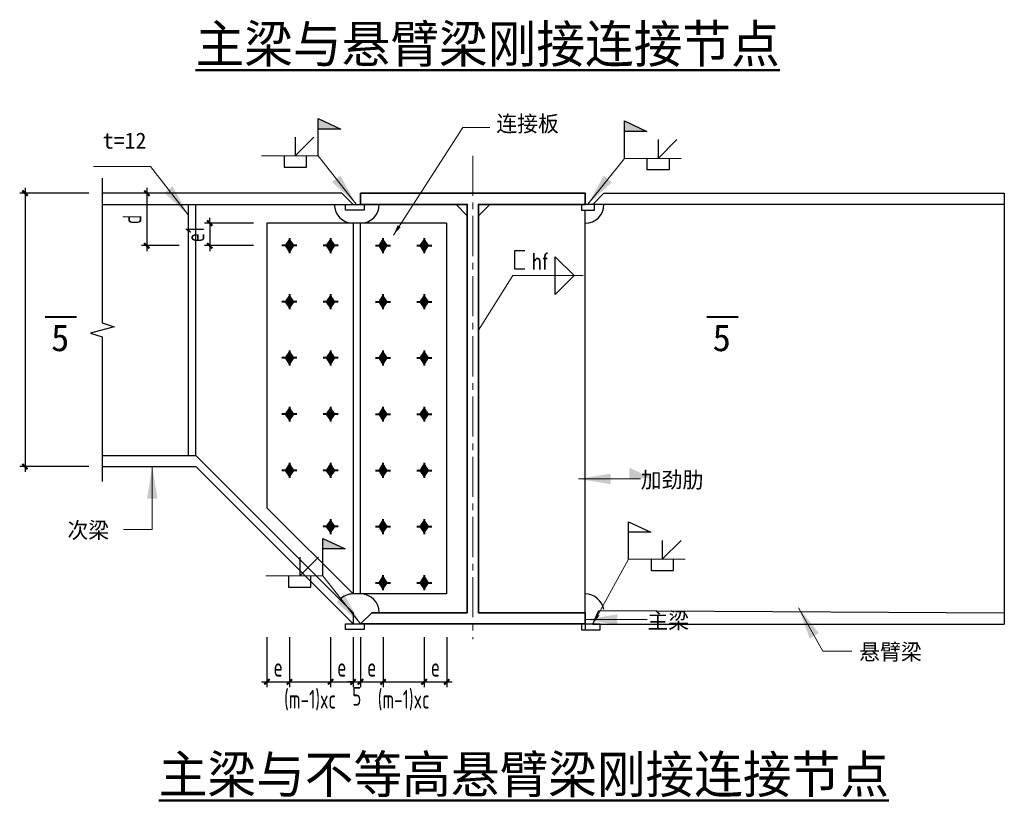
# Model space of a CAD drawing. Header units: millimetres. Extents: x 366382 to 550486, y 860348 to 940831.
# Tile 8 of 22: x 404241 to 422647, y 883069 to 897602. Entities that reach past the tile are written whole.
import ezdxf
from ezdxf.enums import TextEntityAlignment as Align

# ---------------------------------------------------------------- set-up
doc = ezdxf.new("R2010")
doc.units = ezdxf.units.MM
doc.header["$LTSCALE"] = 1000
doc.linetypes.add('CENTER2', pattern=[1.125, 0.75, -0.125, 0.125, -0.125])
for name, color, linetype, lineweight in [('HZ', 7, 'Continuous', 15), ('OAP028__', 1, 'CENTER2', 13), ('OAP0402T', 41, 'Continuous', 25), ('OAP0405T', 61, 'Continuous', 50), ('OAP2942_', 163, 'Continuous', 25), ('OAP294_E', 13, 'Continuous', 25), ('OAP294_S', 160, 'Continuous', 35), ('OAP294_T', 41, 'Continuous', 25), ('S-ANNO-DIM', 3, 'Continuous', 25), ('S-ANNO-THIN', 4, 'Continuous', 25), ('S-DETL-BOLT', 252, 'Continuous', 18)]:
    doc.layers.add(name, color=color, linetype=linetype, lineweight=lineweight)
doc.styles.add('OAP_mm_T2.5(50)', font='romans.shx', dxfattribs={"width": 0.8, "height": 125})
doc.styles.add('OAP_ROMANS', font='romans.shx', dxfattribs={"width": 0.8, "bigfont": 'hztxt.shx'})
doc.styles.add('OAP_SIMSUN', font='txt')
doc.styles.add('TSSD_Dimension', font='Tssdeng.shx', dxfattribs={"width": 0.7, "bigfont": 'hztxt.shx'})
doc.styles.add('WMF-宋体0', font='txt')
doc.dimstyles.new('OAP_mm_D2.5 Arrow', dxfattribs={"dimscale": 200, "dimtxt": 2.5, "dimasz": 3, "dimexe": 2, "dimexo": 0, "dimgap": 1.25, "dimtad": 1, "dimdec": 0, "dimzin": 12, "dimdsep": 46, "dimtxsty": 'OAP_ROMANS', "dimcen": 2, "dimclrd": 83, "dimclre": 83, "dimclrt": 256, "dimadec": 0, "dimazin": 3, "dimtfac": 1, "dimtdec": 0, "dimtix": 1, "dimtmove": 2, "dimatfit": 0, "dimfxl": 1, "dimtolj": 1, "dimtzin": 0, "dimlwd": 13, "dimlwe": 13, "dimarcsym": 0})
doc.dimstyles.new('TSSD_100_100', dxfattribs={"dimtxt": 350, "dimasz": 100, "dimexe": 100, "dimexo": 250, "dimgap": 100, "dimtad": 1, "dimdec": 0, "dimzin": 0, "dimdsep": 46, "dimtxsty": 'TSSD_Dimension', "dimblk": 'ARCHTICK', "dimblk1": 'ARCHTICK', "dimblk2": 'ARCHTICK', "dimcen": 0, "dimdle": 100, "dimclrt": 7, "dimadec": 0, "dimazin": 0, "dimtfac": 1, "dimtdec": 0, "dimtix": 1, "dimtmove": 2, "dimatfit": 3, "dimfxl": 1, "dimtolj": 1, "dimtzin": 0, "dimarcsym": 0})

# ---------------------------------------------------------------- blocks, each defined once
blk = doc.blocks.new('OAP-高强螺栓-01')
at = {"lineweight": 40}
for p, q in [((-20, 0), (20, 0)), ((0, 20), (0, -20))]:
    blk.add_line(p, q, dxfattribs=at)
blk = doc.blocks.new('_ArchTick')
at = {"color": 0, "linetype": 'ByBlock', "const_width": 0.4}
blk.add_lwpolyline([(-0.5, -0.5), (0.5, 0.5)], dxfattribs=at)
blk = doc.blocks.new('*D291')
at = {"layer": 'Defpoints', "color": 0, "transparency": 16777216}
for p in [(408863, 893799), (407793, 893379), (408863, 893379)]:
    blk.add_point(p, dxfattribs=at)
at = {"layer": 'S-ANNO-DIM', "color": 0, "lineweight": -2, "transparency": 16777216}
for p, q in [((407793, 893799), (407793, 893899)), ((408613, 893799), (407693, 893799)), ((407793, 893799), (407793, 893379)), ((408613, 893379), (407693, 893379)), ((407793, 893379), (407793, 893279))]:
    blk.add_line(p, q, dxfattribs=at)
at = {"layer": 'S-ANNO-DIM', "color": 0, "lineweight": -2, "transparency": 16777216, "xscale": 100, "yscale": 100, "zscale": 100}
for p, rotation in [((407793, 893799), 270), ((407793, 893379), 90)]:
    blk.add_blockref('_ArchTick', p, dxfattribs=dict(at, rotation=rotation))
at = {"layer": 'S-ANNO-DIM', "color": 7, "lineweight": -3, "transparency": 16777216, "insert": (407518, 893589), "char_height": 350, "attachment_point": 5, "rotation": 90, "style": 'TSSD_Dimension'}
blk.add_mtext('\\A1;e1', dxfattribs=at)
blk = doc.blocks.new('*D290')
at = {"layer": 'Defpoints', "color": 0, "transparency": 16777216}
for p in [(407286, 894359), (406617, 893379), (407472, 893379)]:
    blk.add_point(p, dxfattribs=at)
at = {"layer": 'S-ANNO-DIM', "color": 0, "lineweight": -2, "transparency": 16777216}
for p, q in [((407036, 894359), (406517, 894359)), ((406617, 894459), (406617, 893279)), ((407222, 893379), (406517, 893379))]:
    blk.add_line(p, q, dxfattribs=at)
at = {"layer": 'S-ANNO-DIM', "color": 0, "lineweight": -2, "transparency": 16777216, "xscale": 100, "yscale": 100, "zscale": 100}
for p, rotation in [((406617, 894359), 90), ((406617, 893379), 270)]:
    blk.add_blockref('_ArchTick', p, dxfattribs=dict(at, rotation=rotation))
at = {"layer": 'S-ANNO-DIM', "color": 7, "lineweight": -3, "transparency": 16777216, "insert": (406342, 893869), "char_height": 350, "attachment_point": 5, "rotation": 90, "style": 'TSSD_Dimension'}
blk.add_mtext('\\A1;d', dxfattribs=at)
blk = doc.blocks.new('*D289')
at = {"layer": 'Defpoints', "color": 0, "transparency": 16777216}
for p in [(408863, 886309), (409283, 886309), (409283, 885226)]:
    blk.add_point(p, dxfattribs=at)
at = {"layer": 'S-ANNO-DIM', "color": 0, "lineweight": -2, "transparency": 16777216}
for p, q in [((408863, 886059), (408863, 885126)), ((409283, 886059), (409283, 885126)), ((408763, 885226), (409383, 885226))]:
    blk.add_line(p, q, dxfattribs=at)
at = {"layer": 'S-ANNO-DIM', "color": 0, "lineweight": -2, "transparency": 16777216, "xscale": 100, "yscale": 100, "zscale": 100, "rotation": 180}
blk.add_blockref('_ArchTick', (408863, 885226), dxfattribs=at)
at = {"layer": 'S-ANNO-DIM', "color": 0, "lineweight": -2, "transparency": 16777216, "xscale": 100, "yscale": 100, "zscale": 100}
blk.add_blockref('_ArchTick', (409283, 885226), dxfattribs=at)
at = {"layer": 'S-ANNO-DIM', "color": 7, "lineweight": -3, "transparency": 16777216, "insert": (409073, 885501), "char_height": 350, "attachment_point": 5, "style": 'TSSD_Dimension'}
blk.add_mtext('\\A1;e', dxfattribs=at)
blk = doc.blocks.new('*D288')
at = {"layer": 'Defpoints', "color": 0, "transparency": 16777216}
for p in [(409283, 886309), (410053, 886309), (410053, 885226)]:
    blk.add_point(p, dxfattribs=at)
at = {"layer": 'S-ANNO-DIM', "color": 0, "lineweight": -2, "transparency": 16777216}
for p, q in [((409283, 886059), (409283, 885126)), ((410053, 886059), (410053, 885126)), ((409183, 885226), (410153, 885226))]:
    blk.add_line(p, q, dxfattribs=at)
at = {"layer": 'S-ANNO-DIM', "color": 0, "lineweight": -2, "transparency": 16777216, "xscale": 100, "yscale": 100, "zscale": 100, "rotation": 180}
blk.add_blockref('_ArchTick', (409283, 885226), dxfattribs=at)
at = {"layer": 'S-ANNO-DIM', "color": 0, "lineweight": -2, "transparency": 16777216, "xscale": 100, "yscale": 100, "zscale": 100}
blk.add_blockref('_ArchTick', (410053, 885226), dxfattribs=at)
at = {"layer": 'S-ANNO-DIM', "color": 7, "lineweight": -3, "transparency": 16777216, "insert": (409668, 884884), "char_height": 350, "attachment_point": 5, "style": 'TSSD_Dimension'}
blk.add_mtext('\\A1;(m-1)xc', dxfattribs=at)
blk = doc.blocks.new('*D287')
at = {"layer": 'Defpoints', "color": 0, "transparency": 16777216}
for p in [(410053, 886309), (410473, 886309), (410473, 885226)]:
    blk.add_point(p, dxfattribs=at)
at = {"layer": 'S-ANNO-DIM', "color": 0, "lineweight": -2, "transparency": 16777216}
for p, q in [((410053, 886059), (410053, 885126)), ((410473, 886059), (410473, 885126)), ((409953, 885226), (410573, 885226))]:
    blk.add_line(p, q, dxfattribs=at)
at = {"layer": 'S-ANNO-DIM', "color": 0, "lineweight": -2, "transparency": 16777216, "xscale": 100, "yscale": 100, "zscale": 100, "rotation": 180}
blk.add_blockref('_ArchTick', (410053, 885226), dxfattribs=at)
at = {"layer": 'S-ANNO-DIM', "color": 0, "lineweight": -2, "transparency": 16777216, "xscale": 100, "yscale": 100, "zscale": 100}
blk.add_blockref('_ArchTick', (410473, 885226), dxfattribs=at)
at = {"layer": 'S-ANNO-DIM', "color": 7, "lineweight": -3, "transparency": 16777216, "insert": (410263, 885501), "char_height": 350, "attachment_point": 5, "style": 'TSSD_Dimension'}
blk.add_mtext('\\A1;e', dxfattribs=at)
blk = doc.blocks.new('*D286')
at = {"layer": 'Defpoints', "color": 0, "transparency": 16777216}
for p in [(410473, 886309), (410613, 886309), (410613, 885226)]:
    blk.add_point(p, dxfattribs=at)
at = {"layer": 'S-ANNO-DIM', "color": 0, "lineweight": -2, "transparency": 16777216}
for p, q in [((410473, 886059), (410473, 885126)), ((410613, 886059), (410613, 885126)), ((410473, 885226), (410373, 885226)), ((410473, 885226), (410613, 885226)), ((410613, 885226), (410713, 885226))]:
    blk.add_line(p, q, dxfattribs=at)
at = {"layer": 'S-ANNO-DIM', "color": 0, "lineweight": -2, "transparency": 16777216, "xscale": 100, "yscale": 100, "zscale": 100}
blk.add_blockref('_ArchTick', (410473, 885226), dxfattribs=at)
at = {"layer": 'S-ANNO-DIM', "color": 0, "lineweight": -2, "transparency": 16777216, "xscale": 100, "yscale": 100, "zscale": 100, "rotation": 180}
blk.add_blockref('_ArchTick', (410613, 885226), dxfattribs=at)
at = {"layer": 'S-ANNO-DIM', "color": 7, "lineweight": -3, "transparency": 16777216, "insert": (410543, 884956), "char_height": 350, "attachment_point": 5, "style": 'TSSD_Dimension'}
blk.add_mtext('\\A1;5', dxfattribs=at)
blk = doc.blocks.new('*D285')
at = {"layer": 'Defpoints', "color": 0, "transparency": 16777216}
for p in [(411803, 886309), (412223, 886309), (412223, 885226)]:
    blk.add_point(p, dxfattribs=at)
at = {"layer": 'S-ANNO-DIM', "color": 0, "lineweight": -2, "transparency": 16777216}
for p, q in [((411803, 886059), (411803, 885126)), ((412223, 886059), (412223, 885126)), ((411703, 885226), (412323, 885226))]:
    blk.add_line(p, q, dxfattribs=at)
at = {"layer": 'S-ANNO-DIM', "color": 0, "lineweight": -2, "transparency": 16777216, "xscale": 100, "yscale": 100, "zscale": 100, "rotation": 180}
blk.add_blockref('_ArchTick', (411803, 885226), dxfattribs=at)
at = {"layer": 'S-ANNO-DIM', "color": 0, "lineweight": -2, "transparency": 16777216, "xscale": 100, "yscale": 100, "zscale": 100}
blk.add_blockref('_ArchTick', (412223, 885226), dxfattribs=at)
at = {"layer": 'S-ANNO-DIM', "color": 7, "lineweight": -3, "transparency": 16777216, "insert": (412013, 885501), "char_height": 350, "attachment_point": 5, "style": 'TSSD_Dimension'}
blk.add_mtext('\\A1;e', dxfattribs=at)
blk = doc.blocks.new('*D284')
at = {"layer": 'Defpoints', "color": 0, "transparency": 16777216}
for p in [(411033, 886309), (411803, 886309), (411803, 885226)]:
    blk.add_point(p, dxfattribs=at)
at = {"layer": 'S-ANNO-DIM', "color": 0, "lineweight": -2, "transparency": 16777216}
for p, q in [((411033, 886059), (411033, 885126)), ((411803, 886059), (411803, 885126)), ((410933, 885226), (411903, 885226))]:
    blk.add_line(p, q, dxfattribs=at)
at = {"layer": 'S-ANNO-DIM', "color": 0, "lineweight": -2, "transparency": 16777216, "xscale": 100, "yscale": 100, "zscale": 100, "rotation": 180}
blk.add_blockref('_ArchTick', (411033, 885226), dxfattribs=at)
at = {"layer": 'S-ANNO-DIM', "color": 0, "lineweight": -2, "transparency": 16777216, "xscale": 100, "yscale": 100, "zscale": 100}
blk.add_blockref('_ArchTick', (411803, 885226), dxfattribs=at)
at = {"layer": 'S-ANNO-DIM', "color": 7, "lineweight": -3, "transparency": 16777216, "insert": (411418, 884884), "char_height": 350, "attachment_point": 5, "style": 'TSSD_Dimension'}
blk.add_mtext('\\A1;(m-1)xc', dxfattribs=at)
blk = doc.blocks.new('*D283')
at = {"layer": 'Defpoints', "color": 0, "transparency": 16777216}
for p in [(410613, 886309), (411033, 886309), (411033, 885226)]:
    blk.add_point(p, dxfattribs=at)
at = {"layer": 'S-ANNO-DIM', "color": 0, "lineweight": -2, "transparency": 16777216}
for p, q in [((410613, 886059), (410613, 885126)), ((411033, 886059), (411033, 885126)), ((410513, 885226), (411133, 885226))]:
    blk.add_line(p, q, dxfattribs=at)
at = {"layer": 'S-ANNO-DIM', "color": 0, "lineweight": -2, "transparency": 16777216, "xscale": 100, "yscale": 100, "zscale": 100, "rotation": 180}
blk.add_blockref('_ArchTick', (410613, 885226), dxfattribs=at)
at = {"layer": 'S-ANNO-DIM', "color": 0, "lineweight": -2, "transparency": 16777216, "xscale": 100, "yscale": 100, "zscale": 100}
blk.add_blockref('_ArchTick', (411033, 885226), dxfattribs=at)
at = {"layer": 'S-ANNO-DIM', "color": 7, "lineweight": -3, "transparency": 16777216, "insert": (410823, 885501), "char_height": 350, "attachment_point": 5, "style": 'TSSD_Dimension'}
blk.add_mtext('\\A1;e', dxfattribs=at)

msp = doc.modelspace()

# ---------------------------------------------------------------- hatches: boundary and pattern name
at = {"layer": 'OAP294_T'}
for points in [[(409822.8, 895756.7), (409822.8, 895558.6), (410242.8, 895558.6)], [(415544.5, 895711.1), (415544.5, 895513), (415964.5, 895513)], [(415638.5, 889230.2), (415638.5, 889032), (416058.5, 889032)], [(409906.8, 887908.5), (409906.8, 887710.4), (410326.8, 887710.4)]]:
    msp.add_hatch(color=83, dxfattribs=at).paths.add_polyline_path(points)
at = {"layer": 'S-DETL-BOLT'}
for points in [[(409282.6, 893498.9), (409202.5, 893379.4), (409282.6, 893379.4)], [(409282.6, 893498.9), (409282.6, 893379.4), (409362.7, 893379.4)], [(410052.6, 893498.9), (409972.5, 893379.4), (410052.6, 893379.4)], [(410052.6, 893498.9), (410052.6, 893379.4), (410132.7, 893379.4)], [(411032.6, 893498.9), (411032.6, 893379.4), (410952.5, 893379.4)], [(411032.6, 893498.9), (411112.7, 893379.4), (411032.6, 893379.4)], [(411802.6, 893498.9), (411802.6, 893379.4), (411722.5, 893379.4)], [(411802.6, 893498.9), (411882.7, 893379.4), (411802.6, 893379.4)], [(409282.6, 893379.4), (409202.5, 893379.4), (409282.6, 893259.8)], [(409362.7, 893379.4), (409282.6, 893379.4), (409282.6, 893259.8)], [(410052.6, 893379.4), (409972.5, 893379.4), (410052.6, 893259.8)], [(410132.7, 893379.4), (410052.6, 893379.4), (410052.6, 893259.8)], [(410952.5, 893379.4), (411032.6, 893379.4), (411032.6, 893259.8)], [(411032.6, 893379.4), (411112.7, 893379.4), (411032.6, 893259.8)], [(411722.5, 893379.4), (411802.6, 893379.4), (411802.6, 893259.8)], [(411802.6, 893379.4), (411882.7, 893379.4), (411802.6, 893259.8)], [(409282.6, 892448.9), (409202.5, 892329.4), (409282.6, 892329.4)], [(409282.6, 892329.4), (409202.5, 892329.4), (409282.6, 892209.8)], [(409282.6, 892448.9), (409282.6, 892329.4), (409362.7, 892329.4)], [(409362.7, 892329.4), (409282.6, 892329.4), (409282.6, 892209.8)], [(410052.6, 892448.9), (409972.5, 892329.4), (410052.6, 892329.4)], [(410052.6, 892329.4), (409972.5, 892329.4), (410052.6, 892209.8)], [(410052.6, 892448.9), (410052.6, 892329.4), (410132.7, 892329.4)], [(410132.7, 892329.4), (410052.6, 892329.4), (410052.6, 892209.8)], [(411032.6, 892448.9), (411032.6, 892329.4), (410952.5, 892329.4)], [(410952.5, 892329.4), (411032.6, 892329.4), (411032.6, 892209.8)], [(411032.6, 892448.9), (411112.7, 892329.4), (411032.6, 892329.4)], [(411032.6, 892329.4), (411112.7, 892329.4), (411032.6, 892209.8)], [(411802.6, 892448.9), (411802.6, 892329.4), (411722.5, 892329.4)], [(411722.5, 892329.4), (411802.6, 892329.4), (411802.6, 892209.8)], [(411802.6, 892448.9), (411882.7, 892329.4), (411802.6, 892329.4)], [(411802.6, 892329.4), (411882.7, 892329.4), (411802.6, 892209.8)], [(409282.6, 891398.9), (409202.5, 891279.4), (409282.6, 891279.4)], [(409282.6, 891279.4), (409202.5, 891279.4), (409282.6, 891159.8)], [(409282.6, 891398.9), (409282.6, 891279.4), (409362.7, 891279.4)], [(409362.7, 891279.4), (409282.6, 891279.4), (409282.6, 891159.8)], [(410052.6, 891398.9), (409972.5, 891279.4), (410052.6, 891279.4)], [(410052.6, 891279.4), (409972.5, 891279.4), (410052.6, 891159.8)], [(410052.6, 891398.9), (410052.6, 891279.4), (410132.7, 891279.4)], [(410132.7, 891279.4), (410052.6, 891279.4), (410052.6, 891159.8)], [(411032.6, 891398.9), (411032.6, 891279.4), (410952.5, 891279.4)], [(410952.5, 891279.4), (411032.6, 891279.4), (411032.6, 891159.8)], [(411032.6, 891398.9), (411112.7, 891279.4), (411032.6, 891279.4)], [(411032.6, 891279.4), (411112.7, 891279.4), (411032.6, 891159.8)], [(411802.6, 891398.9), (411802.6, 891279.4), (411722.5, 891279.4)], [(411722.5, 891279.4), (411802.6, 891279.4), (411802.6, 891159.8)], [(411802.6, 891398.9), (411882.7, 891279.4), (411802.6, 891279.4)], [(411802.6, 891279.4), (411882.7, 891279.4), (411802.6, 891159.8)], [(409282.6, 890348.9), (409202.5, 890229.4), (409282.6, 890229.4)], [(409282.6, 890348.9), (409282.6, 890229.4), (409362.7, 890229.4)], [(410052.6, 890348.9), (409972.5, 890229.4), (410052.6, 890229.4)], [(410052.6, 890348.9), (410052.6, 890229.4), (410132.7, 890229.4)], [(411032.6, 890348.9), (411032.6, 890229.4), (410952.5, 890229.4)], [(411032.6, 890348.9), (411112.7, 890229.4), (411032.6, 890229.4)], [(411802.6, 890348.9), (411802.6, 890229.4), (411722.5, 890229.4)], [(411802.6, 890348.9), (411882.7, 890229.4), (411802.6, 890229.4)], [(409282.6, 890229.4), (409202.5, 890229.4), (409282.6, 890109.8)], [(409362.7, 890229.4), (409282.6, 890229.4), (409282.6, 890109.8)], [(410052.6, 890229.4), (409972.5, 890229.4), (410052.6, 890109.8)], [(410132.7, 890229.4), (410052.6, 890229.4), (410052.6, 890109.8)], [(410952.5, 890229.4), (411032.6, 890229.4), (411032.6, 890109.8)], [(411032.6, 890229.4), (411112.7, 890229.4), (411032.6, 890109.8)], [(411722.5, 890229.4), (411802.6, 890229.4), (411802.6, 890109.8)], [(411802.6, 890229.4), (411882.7, 890229.4), (411802.6, 890109.8)], [(409282.6, 889298.9), (409202.5, 889179.4), (409282.6, 889179.4)], [(409282.6, 889298.9), (409282.6, 889179.4), (409362.7, 889179.4)], [(410052.6, 889298.9), (409972.5, 889179.4), (410052.6, 889179.4)], [(410052.6, 889298.9), (410052.6, 889179.4), (410132.7, 889179.4)], [(411032.6, 889298.9), (411032.6, 889179.4), (410952.5, 889179.4)], [(411032.6, 889298.9), (411112.7, 889179.4), (411032.6, 889179.4)], [(411802.6, 889298.9), (411802.6, 889179.4), (411722.5, 889179.4)], [(411802.6, 889298.9), (411882.7, 889179.4), (411802.6, 889179.4)], [(409282.6, 889179.4), (409202.5, 889179.4), (409282.6, 889059.8)], [(409362.7, 889179.4), (409282.6, 889179.4), (409282.6, 889059.8)], [(410052.6, 889179.4), (409972.5, 889179.4), (410052.6, 889059.8)], [(410132.7, 889179.4), (410052.6, 889179.4), (410052.6, 889059.8)], [(410952.5, 889179.4), (411032.6, 889179.4), (411032.6, 889059.8)], [(411032.6, 889179.4), (411112.7, 889179.4), (411032.6, 889059.8)], [(411722.5, 889179.4), (411802.6, 889179.4), (411802.6, 889059.8)], [(411802.6, 889179.4), (411882.7, 889179.4), (411802.6, 889059.8)], [(410052.6, 888248.9), (409972.5, 888129.4), (410052.6, 888129.4)], [(410052.6, 888129.4), (409972.5, 888129.4), (410052.6, 888009.8)], [(410052.6, 888248.9), (410052.6, 888129.4), (410132.7, 888129.4)], [(410132.7, 888129.4), (410052.6, 888129.4), (410052.6, 888009.8)], [(411032.6, 888248.9), (411032.6, 888129.4), (410952.5, 888129.4)], [(410952.5, 888129.4), (411032.6, 888129.4), (411032.6, 888009.8)], [(411032.6, 888248.9), (411112.7, 888129.4), (411032.6, 888129.4)], [(411032.6, 888129.4), (411112.7, 888129.4), (411032.6, 888009.8)], [(411802.6, 888248.9), (411802.6, 888129.4), (411722.5, 888129.4)], [(411722.5, 888129.4), (411802.6, 888129.4), (411802.6, 888009.8)], [(411802.6, 888248.9), (411882.7, 888129.4), (411802.6, 888129.4)], [(411802.6, 888129.4), (411882.7, 888129.4), (411802.6, 888009.8)], [(411032.6, 887198.9), (411032.6, 887079.4), (410952.5, 887079.4)], [(411032.6, 887198.9), (411112.7, 887079.4), (411032.6, 887079.4)], [(411802.6, 887198.9), (411802.6, 887079.4), (411722.5, 887079.4)], [(411802.6, 887198.9), (411882.7, 887079.4), (411802.6, 887079.4)], [(410952.5, 887079.4), (411032.6, 887079.4), (411032.6, 886959.8)], [(411032.6, 887079.4), (411112.7, 887079.4), (411032.6, 886959.8)], [(411722.5, 887079.4), (411802.6, 887079.4), (411802.6, 886959.8)], [(411802.6, 887079.4), (411882.7, 887079.4), (411802.6, 886959.8)]]:
    msp.add_hatch(color=256, dxfattribs=at).paths.add_polyline_path(points)

# ---------------------------------------------------------------- linework, layer by layer
at = {"layer": 'HZ', "color": 6, "const_width": 34.6}
for points in [[(405307.1, 892046.4), (404716.3, 892046.4)], [(417673.1, 892046.4), (417082.3, 892046.4)]]:
    msp.add_lwpolyline(points, dxfattribs=at)
at = {"layer": 'OAP028__'}
msp.add_line((412712.6, 895059.4), (412712.6, 886025.3), dxfattribs=at)
at = {"layer": 'OAP294_E'}
for p, q in [((410262.6, 894359.4), (405785.4, 894359.4)), ((410472.6, 894149.4), (410262.6, 894359.4)), ((414952.6, 894149.4), (415162.6, 894359.4)), ((415162.6, 894359.4), (422647.1, 894359.4)), ((422647.1, 894359.4), (422647.1, 886306.4)), ((405785.4, 894149.4), (410472.6, 894149.4)), ((407392.6, 894149.4), (407392.6, 889459.4)), ((407532.6, 889459.4), (407532.6, 894149.4)), ((412607.6, 893939.4), (412397.6, 894149.4)), ((412817.6, 893939.4), (413027.6, 894149.4)), ((414812.6, 886519.4), (414812.6, 894044.4)), ((422647.1, 894149.4), (414952.6, 894149.4)), ((412222.6, 893799.4), (408862.6, 893799.4)), ((408862.6, 893799.4), (408862.6, 888479.4)), ((410472.6, 893799.4), (410472.6, 886869.4)), ((410612.6, 886869.4), (410612.6, 893799.4)), ((412222.6, 893799.4), (412222.6, 886869.4)), ((405785.4, 889459.4), (407532.6, 889459.4)), ((410472.6, 886519.4), (407532.6, 889459.4)), ((405785.4, 889249.4), (407532.6, 889249.4)), ((410472.6, 886309.4), (407532.6, 889249.4)), ((410612.6, 886869.4), (410612.6, 889144.4)), ((410472.6, 886869.4), (408862.6, 888479.4)), ((412222.6, 886869.4), (410472.6, 886869.4)), ((410472.6, 886519.4), (410472.6, 886309.4)), ((410612.6, 886309.4), (410822.6, 886519.4)), ((414812.6, 886516.4), (412817.6, 886516.4)), ((414812.6, 886519.4), (414812.6, 886201.4)), ((414812.6, 886306.4), (414812.6, 886519.4)), ((414952.6, 886306.4), (415068.3, 886562.2)), ((415068.3, 886562.2), (422647.1, 886519.4)), ((414812.6, 886306.4), (412817.6, 886306.4)), ((414952.6, 886306.4), (422647.1, 886306.4))]:
    msp.add_line(p, q, dxfattribs=at)
for points in [[(410682.6, 894149.4), (410682.6, 894044.4), (410332.6, 894044.4), (410332.6, 894149.4)], [(414742.6, 894149.4), (414742.6, 894044.4), (414987.6, 894044.4), (414987.6, 894149.4)], [(410682.6, 886309.4), (410682.6, 886204.4), (410332.6, 886204.4), (410332.6, 886309.4)], [(414742.6, 886306.4), (414742.6, 886201.4), (415092.6, 886201.4), (415092.6, 886306.4)]]:
    msp.add_lwpolyline(points, close=True, dxfattribs=at)
for centre, start, end in [((410472.6, 894149.4), 180, 270), ((410612.6, 894149.4), 270, 0), ((414812.6, 894149.4), 270, 0), ((410472.6, 886519.4), 90, 135), ((410612.6, 886519.4), 0, 90), ((414812.6, 886519.4), 9.50142, 90)]:
    msp.add_arc(centre, 350, start, end, dxfattribs=at)
at = {"layer": 'OAP294_S'}
msp.add_lwpolyline([(410612.6, 886309.4), (414812.6, 886309.4), (414812.6, 886519.4), (412817.6, 886519.4), (412817.6, 894149.4), (414812.6, 894149.4), (414812.6, 894359.4), (410612.6, 894359.4), (410612.6, 894149.4), (412607.6, 894149.4), (412607.6, 886519.4), (410822.6, 886519.4)], dxfattribs=at)
at = {"layer": 'OAP294_T', "color": 83}
for p, q in [((409392.2, 895406.7), (409392.2, 895056.7)), ((409392.2, 895056.7), (409742.2, 895406.7)), ((416177.3, 895361.1), (416177.3, 895011.1)), ((416177.3, 895011.1), (416527.3, 895361.1)), ((416253.6, 887869.3), (416253.6, 887519.3)), ((416253.6, 887519.3), (416603.6, 887869.3)), ((409476.1, 887558.5), (409476.1, 887208.5)), ((409476.1, 887208.5), (409826.1, 887558.5))]:
    msp.add_line(p, q, dxfattribs=at)
for points in [[(409822.8, 895056.7), (409822.8, 895756.7), (410242.8, 895558.6), (409822.8, 895558.6)], [(415544.5, 895011.1), (415544.5, 895711.1), (415964.5, 895513), (415544.5, 895513)], [(409182.2, 895056.7), (409182.2, 894846.7), (409602.2, 894846.7), (409602.2, 895056.7)], [(415967.3, 895011.1), (415967.3, 894801.1), (416387.3, 894801.1), (416387.3, 895011.1)], [(415620.8, 887519.3), (415620.8, 888219.3), (416040.8, 888021.2), (415620.8, 888021.2)], [(409906.8, 887208.5), (409906.8, 887908.5), (410326.8, 887710.4), (409906.8, 887710.4)], [(416043.6, 887519.3), (416043.6, 887309.3), (416463.6, 887309.3), (416463.6, 887519.3)], [(409266.1, 887208.5), (409266.1, 886998.5), (409686.1, 886998.5), (409686.1, 887208.5)]]:
    msp.add_lwpolyline(points, dxfattribs=at)
at = {"layer": 'OAP294_T', "color": 83, "lineweight": 30}
msp.add_lwpolyline([(413681.1, 892938.5), (413499.1, 892938.5), (413499.1, 893288.5), (413681.1, 893288.5)], dxfattribs=at)
at = {"layer": 'OAP294_T', "color": 83}
msp.add_lwpolyline([(414604.1, 892819), (414254.1, 892469), (414254.1, 893169)], close=True, dxfattribs=at)
at = {"layer": 'S-ANNO-DIM', "lineweight": -3}
for p, q in [((405535.4, 894359.4), (404241, 894359.4)), ((404341, 894459.4), (404341, 889149.4)), ((405535.4, 889249.4), (404241, 889249.4))]:
    msp.add_line(p, q, dxfattribs=at)
at = {"layer": 'S-ANNO-THIN', "lineweight": -3}
msp.add_lwpolyline([(405785.4, 894639.4), (405785.4, 891934.4), (406005.4, 891864.4), (405565.4, 891744.4), (405785.4, 891674.4), (405785.4, 888969.4)], dxfattribs=at)
at = {"layer": 'S-DETL-BOLT'}
for p, q in [((409282.6, 893498.9), (409202.5, 893379.4)), ((409282.6, 893498.9), (409362.7, 893379.4)), ((410052.6, 893498.9), (409972.5, 893379.4)), ((410052.6, 893498.9), (410132.7, 893379.4)), ((411032.6, 893498.9), (410952.5, 893379.4)), ((411032.6, 893498.9), (411112.7, 893379.4)), ((411802.6, 893498.9), (411722.5, 893379.4)), ((411802.6, 893498.9), (411882.7, 893379.4)), ((409282.6, 893259.8), (409202.5, 893379.4)), ((409282.6, 893259.8), (409362.7, 893379.4)), ((410052.6, 893259.8), (409972.5, 893379.4)), ((410052.6, 893259.8), (410132.7, 893379.4)), ((411032.6, 893259.8), (410952.5, 893379.4)), ((411032.6, 893259.8), (411112.7, 893379.4)), ((411802.6, 893259.8), (411722.5, 893379.4)), ((411802.6, 893259.8), (411882.7, 893379.4)), ((409282.6, 892448.9), (409202.5, 892329.4)), ((409282.6, 892209.8), (409202.5, 892329.4)), ((409282.6, 892448.9), (409362.7, 892329.4)), ((409282.6, 892209.8), (409362.7, 892329.4)), ((410052.6, 892448.9), (409972.5, 892329.4)), ((410052.6, 892209.8), (409972.5, 892329.4)), ((410052.6, 892448.9), (410132.7, 892329.4)), ((410052.6, 892209.8), (410132.7, 892329.4)), ((411032.6, 892448.9), (410952.5, 892329.4)), ((411032.6, 892209.8), (410952.5, 892329.4)), ((411032.6, 892448.9), (411112.7, 892329.4)), ((411032.6, 892209.8), (411112.7, 892329.4)), ((411802.6, 892448.9), (411722.5, 892329.4)), ((411802.6, 892209.8), (411722.5, 892329.4)), ((411802.6, 892448.9), (411882.7, 892329.4)), ((411802.6, 892209.8), (411882.7, 892329.4)), ((409282.6, 891398.9), (409202.5, 891279.4)), ((409282.6, 891159.8), (409202.5, 891279.4)), ((409282.6, 891398.9), (409362.7, 891279.4)), ((409282.6, 891159.8), (409362.7, 891279.4)), ((410052.6, 891398.9), (409972.5, 891279.4)), ((410052.6, 891159.8), (409972.5, 891279.4)), ((410052.6, 891398.9), (410132.7, 891279.4)), ((410052.6, 891159.8), (410132.7, 891279.4)), ((411032.6, 891398.9), (410952.5, 891279.4)), ((411032.6, 891159.8), (410952.5, 891279.4)), ((411032.6, 891398.9), (411112.7, 891279.4)), ((411032.6, 891159.8), (411112.7, 891279.4)), ((411802.6, 891398.9), (411722.5, 891279.4)), ((411802.6, 891159.8), (411722.5, 891279.4)), ((411802.6, 891398.9), (411882.7, 891279.4)), ((411802.6, 891159.8), (411882.7, 891279.4)), ((409282.6, 890348.9), (409202.5, 890229.4)), ((409282.6, 890348.9), (409362.7, 890229.4)), ((410052.6, 890348.9), (409972.5, 890229.4)), ((410052.6, 890348.9), (410132.7, 890229.4)), ((411032.6, 890348.9), (410952.5, 890229.4)), ((411032.6, 890348.9), (411112.7, 890229.4)), ((411802.6, 890348.9), (411722.5, 890229.4)), ((411802.6, 890348.9), (411882.7, 890229.4)), ((409282.6, 890109.8), (409202.5, 890229.4)), ((409282.6, 890109.8), (409362.7, 890229.4)), ((410052.6, 890109.8), (409972.5, 890229.4)), ((410052.6, 890109.8), (410132.7, 890229.4)), ((411032.6, 890109.8), (410952.5, 890229.4)), ((411032.6, 890109.8), (411112.7, 890229.4)), ((411802.6, 890109.8), (411722.5, 890229.4)), ((411802.6, 890109.8), (411882.7, 890229.4)), ((409282.6, 889298.9), (409202.5, 889179.4)), ((409282.6, 889298.9), (409362.7, 889179.4)), ((410052.6, 889298.9), (409972.5, 889179.4)), ((410052.6, 889298.9), (410132.7, 889179.4)), ((411032.6, 889298.9), (410952.5, 889179.4)), ((411032.6, 889298.9), (411112.7, 889179.4)), ((411802.6, 889298.9), (411722.5, 889179.4)), ((411802.6, 889298.9), (411882.7, 889179.4)), ((409282.6, 889059.8), (409202.5, 889179.4)), ((409282.6, 889059.8), (409362.7, 889179.4)), ((410052.6, 889059.8), (409972.5, 889179.4)), ((410052.6, 889059.8), (410132.7, 889179.4)), ((411032.6, 889059.8), (410952.5, 889179.4)), ((411032.6, 889059.8), (411112.7, 889179.4)), ((411802.6, 889059.8), (411722.5, 889179.4)), ((411802.6, 889059.8), (411882.7, 889179.4)), ((410052.6, 888248.9), (409972.5, 888129.4)), ((410052.6, 888009.8), (409972.5, 888129.4)), ((410052.6, 888248.9), (410132.7, 888129.4)), ((410052.6, 888009.8), (410132.7, 888129.4)), ((411032.6, 888248.9), (410952.5, 888129.4)), ((411032.6, 888009.8), (410952.5, 888129.4)), ((411032.6, 888248.9), (411112.7, 888129.4)), ((411032.6, 888009.8), (411112.7, 888129.4)), ((411802.6, 888248.9), (411722.5, 888129.4)), ((411802.6, 888009.8), (411722.5, 888129.4)), ((411802.6, 888248.9), (411882.7, 888129.4)), ((411802.6, 888009.8), (411882.7, 888129.4)), ((411032.6, 887198.9), (410952.5, 887079.4)), ((411032.6, 887198.9), (411112.7, 887079.4)), ((411802.6, 887198.9), (411722.5, 887079.4)), ((411802.6, 887198.9), (411882.7, 887079.4)), ((411032.6, 886959.8), (410952.5, 887079.4)), ((411032.6, 886959.8), (411112.7, 887079.4)), ((411802.6, 886959.8), (411722.5, 887079.4)), ((411802.6, 886959.8), (411882.7, 887079.4))]:
    msp.add_line(p, q, dxfattribs=at)

# ---------------------------------------------------------------- block references
at = {"layer": 'OAP2942_', "lineweight": 40, "yscale": 7, "zscale": 7}
for p, xscale in [((409282.6, 893379.4), -7), ((410052.6, 893379.4), -7), ((411032.6, 893379.4), 7), ((411802.6, 893379.4), 7), ((409282.6, 892329.4), -7), ((410052.6, 892329.4), -7), ((411032.6, 892329.4), 7), ((411802.6, 892329.4), 7), ((409282.6, 891279.4), -7), ((410052.6, 891279.4), -7), ((411032.6, 891279.4), 7), ((411802.6, 891279.4), 7), ((409282.6, 890229.4), -7), ((410052.6, 890229.4), -7), ((411032.6, 890229.4), 7), ((411802.6, 890229.4), 7), ((409282.6, 889179.4), -7), ((410052.6, 889179.4), -7), ((411032.6, 889179.4), 7), ((411802.6, 889179.4), 7), ((410052.6, 888129.4), -7), ((411032.6, 888129.4), 7), ((411802.6, 888129.4), 7), ((411032.6, 887079.4), 7), ((411802.6, 887079.4), 7)]:
    msp.add_blockref('OAP-高强螺栓-01', p, dxfattribs=dict(at, xscale=xscale))
at = {"layer": 'S-ANNO-DIM', "lineweight": -3, "xscale": 100, "yscale": 100, "zscale": 100}
for p, rotation in [((404341, 894359.4), 90), ((404341, 889249.4), 270)]:
    msp.add_blockref('_ArchTick', p, dxfattribs=dict(at, rotation=rotation))

# ---------------------------------------------------------------- texts
at = {"layer": 'HZ', "color": 6, "style": 'WMF-宋体0'}
for p in [(404829.2, 891407.5), (417195.2, 891407.5)]:
    msp.add_text('5', height=500, dxfattribs=at).set_placement(p)
at = {"layer": 'OAP0402T', "style": 'OAP_SIMSUN'}
for s, p in [('加劲肋', (415851.2, 888852.4)), ('次梁', (405133.6, 887910.8)), ('主梁', (415974.3, 886222.8)), ('悬臂梁', (419934.9, 885635.6))]:
    msp.add_text(s, height=300, dxfattribs=at).set_placement(p)
at = {"layer": 'OAP0405T', "style": 'OAP_SIMSUN'}
for s, p in [('%%U主梁与悬臂梁刚接连接节点', (407529.2, 896798.2)), ('%%U主梁与不等高悬臂梁刚接连接节点', (406840.4, 883146.9))]:
    msp.add_text(s, height=700, dxfattribs=at).set_placement(p)
at = {"layer": 'OAP294_T', "style": 'OAP_SIMSUN'}
for s, p in [('连接板', (413150.6, 895509.1)), ('t=12', (405793.8, 895192.9))]:
    msp.add_text(s, height=300, dxfattribs=at).set_placement(p)
at = {"layer": 'OAP294_T', "lineweight": 25, "style": 'OAP_mm_T2.5(50)', "width": 0.8}
msp.add_text('hf', height=300, dxfattribs=at).set_placement((413970.9, 892936), align=Align.CENTER)

# ---------------------------------------------------------------- dimensions: what is measured, and where the dimension line sits
at = {"layer": 'S-ANNO-DIM', "lineweight": -3}
for base, p1, p2, text, picture, middle in [((406617.3, 893379.4), (407286.5, 894359.4), (407472.3, 893379.4), 'd', '*D290', (406342.3, 893869.4)), ((407793.2, 893379.4), (408862.6, 893799.4), (408862.6, 893379.4), 'e1', '*D291', (407518.2, 893589.4))]:
    dim = msp.add_linear_dim(base=base, p1=p1, p2=p2, angle=90, text=text, dimstyle='TSSD_100_100', dxfattribs=at)
    dim.commit()
    dim.dimension.update_dxf_attribs({"geometry": picture, "text_midpoint": middle})
for base, p1, p2, picture, middle in [((409282.6, 885226.3), (408862.6, 886309.4), (409282.6, 886309.4), '*D289', (409072.6, 885501.3)), ((410472.6, 885226.3), (410052.6, 886309.4), (410472.6, 886309.4), '*D287', (410262.6, 885501.3)), ((411032.6, 885226.3), (410612.6, 886309.4), (411032.6, 886309.4), '*D283', (410822.6, 885501.3)), ((412222.6, 885226.3), (411802.6, 886309.4), (412222.6, 886309.4), '*D285', (412012.6, 885501.3))]:
    dim = msp.add_linear_dim(base=base, p1=p1, p2=p2, text='e', dimstyle='TSSD_100_100', dxfattribs=at)
    dim.commit()
    dim.dimension.update_dxf_attribs({"geometry": picture, "text_midpoint": middle})
for base, p1, p2, text, picture, middle in [((410052.6, 885226.3), (409282.6, 886309.4), (410052.6, 886309.4), '(m-1)xc', '*D288', (409667.6, 884883.8)), ((410612.6, 885226.3), (410472.6, 886309.4), (410612.6, 886309.4), '5', '*D286', (410542.6, 884955.7)), ((411802.6, 885226.3), (411032.6, 886309.4), (411802.6, 886309.4), '(m-1)xc', '*D284', (411417.6, 884883.8))]:
    dim = msp.add_linear_dim(base=base, p1=p1, p2=p2, text=text, dimstyle='TSSD_100_100', dxfattribs=at)
    dim.commit()
    dim.dimension.update_dxf_attribs({"geometry": picture, "text_midpoint": middle, "dimtype": 160})

# ---------------------------------------------------------------- leaders
at = {"layer": 'OAP0402T'}
for points in [[(406719.6, 889249.4), (406719.6, 888074.1), (406178.9, 888074.1)], [(414689.5, 889019.9), (415848.3, 889019.9)], [(414812.6, 886390.3), (415971.4, 886390.3)], [(418801.2, 886610.3), (419256.4, 885798.9), (419797.2, 885798.9)]]:
    msp.add_leader(points, dimstyle='OAP_mm_D2.5 Arrow', override={"dimtad": 0}, dxfattribs=at)
at = {"layer": 'OAP294_T'}
for points, override in [([(411226.1, 893573.7), (412524.3, 895585.3), (413027.8, 895585.3)], {"dimasz": 1, "dimtad": 0}), ([(410528.7, 894157.5), (409822.8, 895056.7), (408759.4, 895056.7)], {"dimtad": 0}), ([(414863.2, 894154.6), (415544.5, 895011.1), (416607.9, 895011.1)], {"dimtad": 0}), ([(407392.6, 893956.5), (406686.8, 894855.6), (405623.3, 894855.6)], {"dimtad": 0}), ([(414952.6, 886306.4), (415620.8, 887519.3), (416684.3, 887519.3)], {"dimasz": 1, "dimtad": 0}), ([(410612.6, 886309.4), (409906.8, 887208.5), (408843.3, 887208.5)], {"dimtad": 0})]:
    msp.add_leader(points, dimstyle='OAP_mm_D2.5 Arrow', override=override, dxfattribs=at)
at = {"layer": 'OAP294_T', "has_arrowhead": 0}
msp.add_leader([(412817.6, 891800.8), (413462.7, 892819), (414773.2, 892819)], dimstyle='OAP_mm_D2.5 Arrow', override={"dimtad": 0}, dxfattribs=at)

doc.saveas('drawing.dxf')
